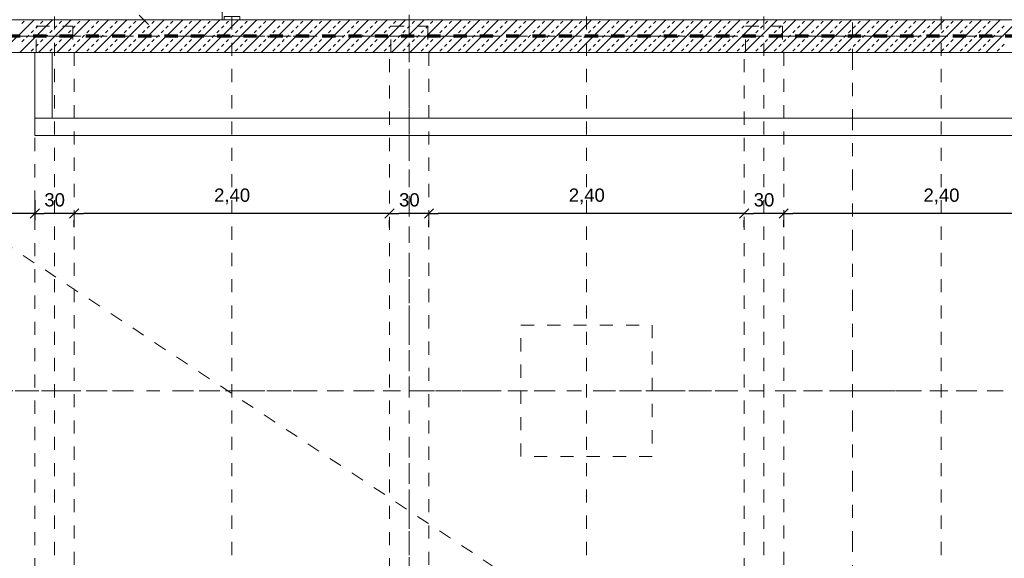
# Model space of a CAD drawing. Header units: metres. Extents: x -45.2 to 14.3, y -31.8 to 10.2.
# Tile 58 of 148: x -36.7 to -29.2, y -9.4 to -5.3. Entities that reach past the tile are written whole.
import ezdxf

# ---------------------------------------------------------------- set-up
doc = ezdxf.new("R2010")
doc.units = ezdxf.units.M
doc.header["$LTSCALE"] = 0.05
for name, pattern in [('Achsen 01', [5.291531, 3.175, -1.058062, 0.352704, -0.705764]), ('gestrichelt - 01', [2, 1, -1]), ('gestrichelt - 02', [4, 2, -2]), ('ISO-07 Punktiert', [0.889, 0.127, -0.762]), ('Raster 01', [2, 1, -1]), ('VW-01 Strichlinie kurz', [2, 1, -1])]:
    doc.linetypes.add(name, pattern=pattern)
doc.layers.get('0').update_dxf_attribs({"lineweight": 25})
for name, color, linetype, lineweight in [('013_Beton und Stahlbetonarbeiten-000 Unterzüge', 7, 'ISO-07 Punktiert', 13), ('013_Beton und Stahlbetonarbeiten-340 Innenwände', 7, 'Continuous', 18), ('027_Tischlerarbeiten-340 Innentüren', 7, 'Continuous', 9), ('039_Trockenbauarbeiten-000 Sturz', 7, 'ISO-07 Punktiert', 9), ('AV1-Brandschutzkonzept-Brandschutzkonzept', 7, 'Continuous', 5), ('AV1-Einrichtung Bemaßung', 7, 'Continuous', 9), ('AV1-Schnitt Achsen', 7, 'Achsen 01', 18)]:
    doc.layers.add(name, color=color, linetype=linetype, lineweight=lineweight)
for name, color, linetype, lineweight, true_color in [('ACTES-Einrichtung Aufsicht.', 7, 'Continuous', 9, 0xa6a6a6), ('AV1-Achsen', 1, 'Achsen 01', 18, 0xff0000), ('AV1-Raster', 7, 'Raster 01', 9, 0xa6a6a6), ('Beschriftung', 7, 'Continuous', 9, 0x555555)]:
    doc.layers.add(name, color=color, linetype=linetype, lineweight=lineweight, true_color=true_color)
doc.styles.add('Arial', font='arial.ttf')

msp = doc.modelspace()

# ---------------------------------------------------------------- linework, layer by layer
at = {"color": 0, "linetype": 'Continuous', "lineweight": 15}
for p, q in [((-35.7357, -5.3104), (-35.8064, -5.2396)), ((-36.5646, -6.7146), (-36.6354, -6.7854)), ((-36.6354, -6.7854), (-36.5646, -6.7146)), ((-36.2646, -6.7146), (-36.3354, -6.7854)), ((-36.3354, -6.7854), (-36.2646, -6.7146)), ((-33.8646, -6.7146), (-33.9354, -6.7854)), ((-33.9354, -6.7854), (-33.8646, -6.7146)), ((-33.5646, -6.7146), (-33.6354, -6.7854)), ((-33.6354, -6.7854), (-33.5646, -6.7146)), ((-31.1646, -6.7146), (-31.2354, -6.7854)), ((-31.2354, -6.7854), (-31.1646, -6.7146)), ((-30.8646, -6.7146), (-30.9354, -6.7854)), ((-30.9354, -6.7854), (-30.8646, -6.7146))]:
    msp.add_line(p, q, dxfattribs=at)
at = {"color": 0, "linetype": 'ByBlock', "lineweight": -2}
for p, q in [((-36.6, -6.75), (-36.6707, -6.75)), ((-36.6, -6.75), (-36.5293, -6.75)), ((-36.3, -6.75), (-36.3707, -6.75)), ((-36.3, -6.75), (-36.2293, -6.75)), ((-33.9, -6.75), (-33.9707, -6.75)), ((-33.9, -6.75), (-33.8293, -6.75)), ((-33.6, -6.75), (-33.6707, -6.75)), ((-33.6, -6.75), (-33.5293, -6.75)), ((-31.2, -6.75), (-31.2707, -6.75)), ((-31.2, -6.75), (-31.1293, -6.75)), ((-30.9, -6.75), (-30.9707, -6.75)), ((-30.9, -6.75), (-30.8293, -6.75))]:
    msp.add_line(p, q, dxfattribs=at)
at = {"layer": '013_Beton und Stahlbetonarbeiten-000 Unterzüge', "linetype": 'VW-01 Strichlinie kurz'}
for points in [[(-36.59, -5.525), (-36.59, -5.325), (-36.31, -5.325), (-36.31, -5.525)], [(-33.89, -5.525), (-33.89, -5.325), (-33.61, -5.325), (-33.61, -5.525)], [(-31.19, -5.525), (-31.19, -5.325), (-30.91, -5.325), (-30.91, -5.525)], [(-36.6, -5.525), (-36.3, -5.525), (-36.3, -16.075), (-36.6, -16.075)], [(-33.9, -5.525), (-33.6, -5.525), (-33.6, -16.075), (-33.9, -16.075)], [(-31.2, -5.525), (-30.9, -5.525), (-30.9, -16.075), (-31.2, -16.075)]]:
    msp.add_lwpolyline(points, close=True, dxfattribs=at)
at = {"layer": '013_Beton und Stahlbetonarbeiten-340 Innenwände', "color": 251, "linetype": 'Continuous', "lineweight": 13, "true_color": 0x4c4c4c}
for p, q in [((-36.6063, -5.275), (-36.8563, -5.525)), ((-36.4649, -5.275), (-36.7149, -5.525)), ((-36.6988, -5.3033), (-36.6812, -5.2856)), ((-36.5928, -5.3387), (-36.5751, -5.321)), ((-36.3235, -5.275), (-36.5735, -5.525)), ((-36.5574, -5.3033), (-36.5397, -5.2856)), ((-36.4514, -5.3387), (-36.4337, -5.321)), ((-36.1821, -5.275), (-36.4321, -5.525)), ((-36.416, -5.3033), (-36.3983, -5.2856)), ((-36.3099, -5.3387), (-36.2923, -5.321)), ((-36.0407, -5.275), (-36.2907, -5.525)), ((-36.2746, -5.3033), (-36.2569, -5.2856)), ((-36.1685, -5.3387), (-36.1508, -5.321)), ((-35.8992, -5.275), (-36.1492, -5.525)), ((-36.1332, -5.3033), (-36.1155, -5.2856)), ((-36.0271, -5.3387), (-36.0094, -5.321)), ((-35.7578, -5.275), (-36.0078, -5.525)), ((-35.9917, -5.3033), (-35.9741, -5.2856)), ((-35.8857, -5.3387), (-35.868, -5.321)), ((-35.6164, -5.275), (-35.8664, -5.525)), ((-35.8503, -5.3033), (-35.8326, -5.2856)), ((-35.7442, -5.3387), (-35.7266, -5.321)), ((-35.475, -5.275), (-35.725, -5.525)), ((-35.7089, -5.3033), (-35.6912, -5.2856)), ((-35.6028, -5.3387), (-35.5851, -5.321)), ((-35.3335, -5.275), (-35.5835, -5.525)), ((-35.5675, -5.3033), (-35.5498, -5.2856)), ((-35.4614, -5.3387), (-35.4437, -5.321)), ((-35.1921, -5.275), (-35.4421, -5.525)), ((-35.426, -5.3033), (-35.4084, -5.2856)), ((-35.32, -5.3387), (-35.3023, -5.321)), ((-35.0507, -5.275), (-35.3007, -5.525)), ((-35.2846, -5.3033), (-35.267, -5.2856)), ((-35.1786, -5.3387), (-35.1609, -5.321)), ((-34.9093, -5.275), (-35.1593, -5.525)), ((-35.1432, -5.3033), (-35.1255, -5.2856)), ((-35.0371, -5.3387), (-35.0195, -5.321)), ((-34.7679, -5.275), (-35.0179, -5.525)), ((-35.0018, -5.3033), (-34.9841, -5.2856)), ((-34.8957, -5.3387), (-34.878, -5.321)), ((-34.6264, -5.275), (-34.8764, -5.525)), ((-34.8604, -5.3033), (-34.8427, -5.2856)), ((-34.7543, -5.3387), (-34.7366, -5.321)), ((-34.485, -5.275), (-34.735, -5.525)), ((-34.7189, -5.3033), (-34.7013, -5.2856)), ((-34.6129, -5.3387), (-34.5952, -5.321)), ((-34.3436, -5.275), (-34.5936, -5.525)), ((-34.5775, -5.3033), (-34.5598, -5.2856)), ((-34.4715, -5.3387), (-34.4538, -5.321)), ((-34.2022, -5.275), (-34.4522, -5.525)), ((-34.4361, -5.3033), (-34.4184, -5.2856)), ((-34.33, -5.3387), (-34.3124, -5.321)), ((-34.0608, -5.275), (-34.3108, -5.525)), ((-34.2947, -5.3033), (-34.277, -5.2856)), ((-34.1886, -5.3387), (-34.1709, -5.321)), ((-33.9193, -5.275), (-34.1693, -5.525)), ((-34.1533, -5.3033), (-34.1356, -5.2856)), ((-34.0472, -5.3387), (-34.0295, -5.321)), ((-33.7779, -5.275), (-34.0279, -5.525)), ((-34.0118, -5.3033), (-33.9942, -5.2856)), ((-33.9058, -5.3387), (-33.8881, -5.321)), ((-33.6365, -5.275), (-33.8865, -5.525)), ((-33.8704, -5.3033), (-33.8527, -5.2856)), ((-33.7643, -5.3387), (-33.7467, -5.321)), ((-33.4951, -5.275), (-33.7451, -5.525)), ((-33.729, -5.3033), (-33.7113, -5.2856)), ((-33.6229, -5.3387), (-33.6052, -5.321)), ((-33.3537, -5.275), (-33.6037, -5.525)), ((-33.5876, -5.3033), (-33.5699, -5.2856)), ((-33.4815, -5.3387), (-33.4638, -5.321)), ((-33.2122, -5.275), (-33.4622, -5.525)), ((-33.4462, -5.3033), (-33.4285, -5.2856)), ((-33.3401, -5.3387), (-33.3224, -5.321)), ((-33.0708, -5.275), (-33.3208, -5.525)), ((-33.3047, -5.3033), (-33.2871, -5.2856)), ((-33.1987, -5.3387), (-33.181, -5.321)), ((-32.9294, -5.275), (-33.1794, -5.525)), ((-33.1633, -5.3033), (-33.1456, -5.2856)), ((-33.0572, -5.3387), (-33.0396, -5.321)), ((-32.788, -5.275), (-33.038, -5.525)), ((-33.0219, -5.3033), (-33.0042, -5.2856)), ((-32.9158, -5.3387), (-32.8981, -5.321)), ((-32.6465, -5.275), (-32.8965, -5.525)), ((-32.8805, -5.3033), (-32.8628, -5.2856)), ((-32.7744, -5.3387), (-32.7567, -5.321)), ((-32.5051, -5.275), (-32.7551, -5.525)), ((-32.739, -5.3033), (-32.7214, -5.2856)), ((-32.633, -5.3387), (-32.6153, -5.321)), ((-32.3637, -5.275), (-32.6137, -5.525)), ((-32.5976, -5.3033), (-32.5799, -5.2856)), ((-32.4916, -5.3387), (-32.4739, -5.321)), ((-32.2223, -5.275), (-32.4723, -5.525)), ((-32.4562, -5.3033), (-32.4385, -5.2856)), ((-32.3501, -5.3387), (-32.3325, -5.321)), ((-32.0809, -5.275), (-32.3309, -5.525)), ((-32.3148, -5.3033), (-32.2971, -5.2856)), ((-32.2087, -5.3387), (-32.191, -5.321)), ((-31.9394, -5.275), (-32.1894, -5.525)), ((-32.1734, -5.3033), (-32.1557, -5.2856)), ((-32.0673, -5.3387), (-32.0496, -5.321)), ((-31.798, -5.275), (-32.048, -5.525)), ((-32.0319, -5.3033), (-32.0143, -5.2856)), ((-31.9259, -5.3387), (-31.9082, -5.321)), ((-31.6566, -5.275), (-31.9066, -5.525)), ((-31.8905, -5.3033), (-31.8728, -5.2856)), ((-31.7844, -5.3387), (-31.7668, -5.321)), ((-31.5152, -5.275), (-31.7652, -5.525)), ((-31.7491, -5.3033), (-31.7314, -5.2856)), ((-31.643, -5.3387), (-31.6254, -5.321)), ((-31.3738, -5.275), (-31.6238, -5.525)), ((-31.6077, -5.3033), (-31.59, -5.2856)), ((-31.5016, -5.3387), (-31.4839, -5.321)), ((-31.2323, -5.275), (-31.4823, -5.525)), ((-31.4663, -5.3033), (-31.4486, -5.2856)), ((-31.3602, -5.3387), (-31.3425, -5.321)), ((-31.0909, -5.275), (-31.3409, -5.525)), ((-31.3248, -5.3033), (-31.3072, -5.2856)), ((-31.2188, -5.3387), (-31.2011, -5.321)), ((-30.9495, -5.275), (-31.1995, -5.525)), ((-31.1834, -5.3033), (-31.1657, -5.2856)), ((-31.0773, -5.3387), (-31.0597, -5.321)), ((-30.8081, -5.275), (-31.0581, -5.525)), ((-31.042, -5.3033), (-31.0243, -5.2856)), ((-30.9359, -5.3387), (-30.9182, -5.321)), ((-30.6666, -5.275), (-30.9166, -5.525)), ((-30.9006, -5.3033), (-30.8829, -5.2856)), ((-30.7945, -5.3387), (-30.7768, -5.321)), ((-30.5252, -5.275), (-30.7752, -5.525)), ((-30.7591, -5.3033), (-30.7415, -5.2856)), ((-30.6531, -5.3387), (-30.6354, -5.321)), ((-30.3838, -5.275), (-30.6338, -5.525)), ((-30.6177, -5.3033), (-30.6, -5.2856)), ((-30.5117, -5.3387), (-30.494, -5.321)), ((-30.2424, -5.275), (-30.4924, -5.525)), ((-30.4763, -5.3033), (-30.4586, -5.2856)), ((-30.3702, -5.3387), (-30.3526, -5.321)), ((-30.101, -5.275), (-30.351, -5.525)), ((-30.3349, -5.3033), (-30.3172, -5.2856)), ((-30.2288, -5.3387), (-30.2111, -5.321)), ((-29.9595, -5.275), (-30.2095, -5.525)), ((-30.1935, -5.3033), (-30.1758, -5.2856)), ((-30.0874, -5.3387), (-30.0697, -5.321)), ((-29.8181, -5.275), (-30.0681, -5.525)), ((-30.052, -5.3033), (-30.0344, -5.2856)), ((-29.946, -5.3387), (-29.9283, -5.321)), ((-29.6767, -5.275), (-29.9267, -5.525)), ((-29.9106, -5.3033), (-29.8929, -5.2856)), ((-29.8046, -5.3387), (-29.7869, -5.321)), ((-29.5353, -5.275), (-29.7853, -5.525)), ((-29.7692, -5.3033), (-29.7515, -5.2856)), ((-29.6631, -5.3387), (-29.6455, -5.321)), ((-29.3939, -5.275), (-29.6439, -5.525)), ((-29.6278, -5.3033), (-29.6101, -5.2856)), ((-29.5217, -5.3387), (-29.504, -5.321)), ((-29.2524, -5.275), (-29.5024, -5.525)), ((-29.4864, -5.3033), (-29.4687, -5.2856)), ((-29.3803, -5.3387), (-29.3626, -5.321)), ((-29.111, -5.275), (-29.361, -5.525)), ((-29.3449, -5.3033), (-29.3273, -5.2856)), ((-29.2389, -5.3387), (-29.2212, -5.321)), ((-36.6635, -5.4094), (-36.6458, -5.3917)), ((-36.6281, -5.374), (-36.6105, -5.3563)), ((-36.5221, -5.4094), (-36.5044, -5.3917)), ((-36.4867, -5.374), (-36.469, -5.3563)), ((-36.3806, -5.4094), (-36.363, -5.3917)), ((-36.3453, -5.374), (-36.3276, -5.3563)), ((-36.2392, -5.4094), (-36.2215, -5.3917)), ((-36.2039, -5.374), (-36.1862, -5.3563)), ((-36.0978, -5.4094), (-36.0801, -5.3917)), ((-36.0624, -5.374), (-36.0448, -5.3563)), ((-35.9564, -5.4094), (-35.9387, -5.3917)), ((-35.921, -5.374), (-35.9033, -5.3563)), ((-35.815, -5.4094), (-35.7973, -5.3917)), ((-35.7796, -5.374), (-35.7619, -5.3563)), ((-35.6735, -5.4094), (-35.6559, -5.3917)), ((-35.6382, -5.374), (-35.6205, -5.3563)), ((-35.5321, -5.4094), (-35.5144, -5.3917)), ((-35.4968, -5.374), (-35.4791, -5.3563)), ((-35.3907, -5.4094), (-35.373, -5.3917)), ((-35.3553, -5.374), (-35.3377, -5.3563)), ((-35.2493, -5.4094), (-35.2316, -5.3917)), ((-35.2139, -5.374), (-35.1962, -5.3563)), ((-35.1079, -5.4094), (-35.0902, -5.3917)), ((-35.0725, -5.374), (-35.0548, -5.3563)), ((-34.9664, -5.4094), (-34.9488, -5.3917)), ((-34.9311, -5.374), (-34.9134, -5.3563)), ((-34.825, -5.4094), (-34.8073, -5.3917)), ((-34.7897, -5.374), (-34.772, -5.3563)), ((-34.6836, -5.4094), (-34.6659, -5.3917)), ((-34.6482, -5.374), (-34.6306, -5.3563)), ((-34.5422, -5.4094), (-34.5245, -5.3917)), ((-34.5068, -5.374), (-34.4891, -5.3563)), ((-34.4007, -5.4094), (-34.3831, -5.3917)), ((-34.3654, -5.374), (-34.3477, -5.3563)), ((-34.2593, -5.4094), (-34.2416, -5.3917)), ((-34.224, -5.374), (-34.2063, -5.3563)), ((-34.1179, -5.4094), (-34.1002, -5.3917)), ((-34.0825, -5.374), (-34.0649, -5.3563)), ((-33.9765, -5.4094), (-33.9588, -5.3917)), ((-33.9411, -5.374), (-33.9234, -5.3563)), ((-33.8351, -5.4094), (-33.8174, -5.3917)), ((-33.7997, -5.374), (-33.782, -5.3563)), ((-33.6936, -5.4094), (-33.676, -5.3917)), ((-33.6583, -5.374), (-33.6406, -5.3563)), ((-33.5522, -5.4094), (-33.5345, -5.3917)), ((-33.5169, -5.374), (-33.4992, -5.3563)), ((-33.4108, -5.4094), (-33.3931, -5.3917)), ((-33.3754, -5.374), (-33.3578, -5.3563)), ((-33.2694, -5.4094), (-33.2517, -5.3917)), ((-33.234, -5.374), (-33.2163, -5.3563)), ((-33.128, -5.4094), (-33.1103, -5.3917)), ((-33.0926, -5.374), (-33.0749, -5.3563)), ((-32.9865, -5.4094), (-32.9689, -5.3917)), ((-32.9512, -5.374), (-32.9335, -5.3563)), ((-32.8451, -5.4094), (-32.8274, -5.3917)), ((-32.8098, -5.374), (-32.7921, -5.3563)), ((-32.7037, -5.4094), (-32.686, -5.3917)), ((-32.6683, -5.374), (-32.6507, -5.3563)), ((-32.5623, -5.4094), (-32.5446, -5.3917)), ((-32.5269, -5.374), (-32.5092, -5.3563)), ((-32.4208, -5.4094), (-32.4032, -5.3917)), ((-32.3855, -5.374), (-32.3678, -5.3563)), ((-32.2794, -5.4094), (-32.2617, -5.3917)), ((-32.2441, -5.374), (-32.2264, -5.3563)), ((-32.138, -5.4094), (-32.1203, -5.3917)), ((-32.1026, -5.374), (-32.085, -5.3563)), ((-31.9966, -5.4094), (-31.9789, -5.3917)), ((-31.9612, -5.374), (-31.9435, -5.3563)), ((-31.8552, -5.4094), (-31.8375, -5.3917)), ((-31.8198, -5.374), (-31.8021, -5.3563)), ((-31.7137, -5.4094), (-31.6961, -5.3917)), ((-31.6784, -5.374), (-31.6607, -5.3563)), ((-31.5723, -5.4094), (-31.5546, -5.3917)), ((-31.537, -5.374), (-31.5193, -5.3563)), ((-31.4309, -5.4094), (-31.4132, -5.3917)), ((-31.3955, -5.374), (-31.3779, -5.3563)), ((-31.2895, -5.4094), (-31.2718, -5.3917)), ((-31.2541, -5.374), (-31.2364, -5.3563)), ((-31.1481, -5.4094), (-31.1304, -5.3917)), ((-31.1127, -5.374), (-31.095, -5.3563)), ((-31.0066, -5.4094), (-30.989, -5.3917)), ((-30.9713, -5.374), (-30.9536, -5.3563)), ((-30.8652, -5.4094), (-30.8475, -5.3917)), ((-30.8299, -5.374), (-30.8122, -5.3563)), ((-30.7238, -5.4094), (-30.7061, -5.3917)), ((-30.6884, -5.374), (-30.6708, -5.3563)), ((-30.5824, -5.4094), (-30.5647, -5.3917)), ((-30.547, -5.374), (-30.5293, -5.3563)), ((-30.4409, -5.4094), (-30.4233, -5.3917)), ((-30.4056, -5.374), (-30.3879, -5.3563)), ((-30.2995, -5.4094), (-30.2818, -5.3917)), ((-30.2642, -5.374), (-30.2465, -5.3563)), ((-30.1581, -5.4094), (-30.1404, -5.3917)), ((-30.1227, -5.374), (-30.1051, -5.3563)), ((-30.0167, -5.4094), (-29.999, -5.3917)), ((-29.9813, -5.374), (-29.9636, -5.3563)), ((-29.8753, -5.4094), (-29.8576, -5.3917)), ((-29.8399, -5.374), (-29.8222, -5.3563)), ((-29.7338, -5.4094), (-29.7162, -5.3917)), ((-29.6985, -5.374), (-29.6808, -5.3563)), ((-29.5924, -5.4094), (-29.5747, -5.3917)), ((-29.5571, -5.374), (-29.5394, -5.3563)), ((-29.451, -5.4094), (-29.4333, -5.3917)), ((-29.4156, -5.374), (-29.398, -5.3563)), ((-29.3096, -5.4094), (-29.2919, -5.3917)), ((-29.2742, -5.374), (-29.2565, -5.3563)), ((-36.6988, -5.4447), (-36.6812, -5.427)), ((-36.5928, -5.4801), (-36.5751, -5.4624)), ((-36.5574, -5.4447), (-36.5397, -5.427)), ((-36.4514, -5.4801), (-36.4337, -5.4624)), ((-36.416, -5.4447), (-36.3983, -5.427)), ((-36.3099, -5.4801), (-36.2923, -5.4624)), ((-36.2746, -5.4447), (-36.2569, -5.427)), ((-36.1685, -5.4801), (-36.1508, -5.4624)), ((-36.1332, -5.4447), (-36.1155, -5.427)), ((-36.0271, -5.4801), (-36.0094, -5.4624)), ((-35.9917, -5.4447), (-35.9741, -5.427)), ((-35.8857, -5.4801), (-35.868, -5.4624)), ((-35.8503, -5.4447), (-35.8326, -5.427)), ((-35.7442, -5.4801), (-35.7266, -5.4624)), ((-35.7089, -5.4447), (-35.6912, -5.427)), ((-35.6028, -5.4801), (-35.5851, -5.4624)), ((-35.5675, -5.4447), (-35.5498, -5.427)), ((-35.4614, -5.4801), (-35.4437, -5.4624)), ((-35.426, -5.4447), (-35.4084, -5.427)), ((-35.32, -5.4801), (-35.3023, -5.4624)), ((-35.2846, -5.4447), (-35.267, -5.427)), ((-35.1786, -5.4801), (-35.1609, -5.4624)), ((-35.1432, -5.4447), (-35.1255, -5.427)), ((-35.0371, -5.4801), (-35.0195, -5.4624)), ((-35.0018, -5.4447), (-34.9841, -5.427)), ((-34.8957, -5.4801), (-34.878, -5.4624)), ((-34.8604, -5.4447), (-34.8427, -5.427)), ((-34.7543, -5.4801), (-34.7366, -5.4624)), ((-34.7189, -5.4447), (-34.7013, -5.427)), ((-34.6129, -5.4801), (-34.5952, -5.4624)), ((-34.5775, -5.4447), (-34.5598, -5.427)), ((-34.4715, -5.4801), (-34.4538, -5.4624)), ((-34.4361, -5.4447), (-34.4184, -5.427)), ((-34.33, -5.4801), (-34.3124, -5.4624)), ((-34.2947, -5.4447), (-34.277, -5.427)), ((-34.1886, -5.4801), (-34.1709, -5.4624)), ((-34.1533, -5.4447), (-34.1356, -5.427)), ((-34.0472, -5.4801), (-34.0295, -5.4624)), ((-34.0118, -5.4447), (-33.9942, -5.427)), ((-33.9058, -5.4801), (-33.8881, -5.4624)), ((-33.8704, -5.4447), (-33.8527, -5.427)), ((-33.7643, -5.4801), (-33.7467, -5.4624)), ((-33.729, -5.4447), (-33.7113, -5.427)), ((-33.6229, -5.4801), (-33.6052, -5.4624)), ((-33.5876, -5.4447), (-33.5699, -5.427)), ((-33.4815, -5.4801), (-33.4638, -5.4624)), ((-33.4462, -5.4447), (-33.4285, -5.427)), ((-33.3401, -5.4801), (-33.3224, -5.4624)), ((-33.3047, -5.4447), (-33.2871, -5.427)), ((-33.1987, -5.4801), (-33.181, -5.4624)), ((-33.1633, -5.4447), (-33.1456, -5.427)), ((-33.0572, -5.4801), (-33.0396, -5.4624)), ((-33.0219, -5.4447), (-33.0042, -5.427)), ((-32.9158, -5.4801), (-32.8981, -5.4624)), ((-32.8805, -5.4447), (-32.8628, -5.427)), ((-32.7744, -5.4801), (-32.7567, -5.4624)), ((-32.739, -5.4447), (-32.7214, -5.427)), ((-32.633, -5.4801), (-32.6153, -5.4624)), ((-32.5976, -5.4447), (-32.5799, -5.427)), ((-32.4916, -5.4801), (-32.4739, -5.4624)), ((-32.4562, -5.4447), (-32.4385, -5.427)), ((-32.3501, -5.4801), (-32.3325, -5.4624)), ((-32.3148, -5.4447), (-32.2971, -5.427)), ((-32.2087, -5.4801), (-32.191, -5.4624)), ((-32.1734, -5.4447), (-32.1557, -5.427)), ((-32.0673, -5.4801), (-32.0496, -5.4624)), ((-32.0319, -5.4447), (-32.0143, -5.427)), ((-31.9259, -5.4801), (-31.9082, -5.4624)), ((-31.8905, -5.4447), (-31.8728, -5.427)), ((-31.7844, -5.4801), (-31.7668, -5.4624)), ((-31.7491, -5.4447), (-31.7314, -5.427)), ((-31.643, -5.4801), (-31.6254, -5.4624)), ((-31.6077, -5.4447), (-31.59, -5.427)), ((-31.5016, -5.4801), (-31.4839, -5.4624)), ((-31.4663, -5.4447), (-31.4486, -5.427)), ((-31.3602, -5.4801), (-31.3425, -5.4624)), ((-31.3248, -5.4447), (-31.3072, -5.427)), ((-31.2188, -5.4801), (-31.2011, -5.4624)), ((-31.1834, -5.4447), (-31.1657, -5.427)), ((-31.0773, -5.4801), (-31.0597, -5.4624)), ((-31.042, -5.4447), (-31.0243, -5.427)), ((-30.9359, -5.4801), (-30.9182, -5.4624)), ((-30.9006, -5.4447), (-30.8829, -5.427)), ((-30.7945, -5.4801), (-30.7768, -5.4624)), ((-30.7591, -5.4447), (-30.7415, -5.427)), ((-30.6531, -5.4801), (-30.6354, -5.4624)), ((-30.6177, -5.4447), (-30.6, -5.427)), ((-30.5117, -5.4801), (-30.494, -5.4624)), ((-30.4763, -5.4447), (-30.4586, -5.427)), ((-30.3702, -5.4801), (-30.3526, -5.4624)), ((-30.3349, -5.4447), (-30.3172, -5.427)), ((-30.2288, -5.4801), (-30.2111, -5.4624)), ((-30.1935, -5.4447), (-30.1758, -5.427)), ((-30.0874, -5.4801), (-30.0697, -5.4624)), ((-30.052, -5.4447), (-30.0344, -5.427)), ((-29.946, -5.4801), (-29.9283, -5.4624)), ((-29.9106, -5.4447), (-29.8929, -5.427)), ((-29.8046, -5.4801), (-29.7869, -5.4624)), ((-29.7692, -5.4447), (-29.7515, -5.427)), ((-29.6631, -5.4801), (-29.6455, -5.4624)), ((-29.6278, -5.4447), (-29.6101, -5.427)), ((-29.5217, -5.4801), (-29.504, -5.4624)), ((-29.4864, -5.4447), (-29.4687, -5.427)), ((-29.3803, -5.4801), (-29.3626, -5.4624)), ((-29.3449, -5.4447), (-29.3273, -5.427)), ((-29.2389, -5.4801), (-29.2212, -5.4624)), ((-36.6281, -5.5154), (-36.6105, -5.4978)), ((-36.4867, -5.5154), (-36.469, -5.4978)), ((-36.3453, -5.5154), (-36.3276, -5.4978)), ((-36.2039, -5.5154), (-36.1862, -5.4978)), ((-36.0624, -5.5154), (-36.0448, -5.4978)), ((-35.921, -5.5154), (-35.9033, -5.4978)), ((-35.7796, -5.5154), (-35.7619, -5.4978)), ((-35.6382, -5.5154), (-35.6205, -5.4978)), ((-35.4968, -5.5154), (-35.4791, -5.4978)), ((-35.3553, -5.5154), (-35.3377, -5.4978)), ((-35.2139, -5.5154), (-35.1962, -5.4978)), ((-35.0725, -5.5154), (-35.0548, -5.4978)), ((-34.9311, -5.5154), (-34.9134, -5.4978)), ((-34.7897, -5.5154), (-34.772, -5.4978)), ((-34.6482, -5.5154), (-34.6306, -5.4978)), ((-34.5068, -5.5154), (-34.4891, -5.4978)), ((-34.3654, -5.5154), (-34.3477, -5.4978)), ((-34.224, -5.5154), (-34.2063, -5.4978)), ((-34.0825, -5.5154), (-34.0649, -5.4978)), ((-33.9411, -5.5154), (-33.9234, -5.4978)), ((-33.7997, -5.5154), (-33.782, -5.4978)), ((-33.6583, -5.5154), (-33.6406, -5.4978)), ((-33.5169, -5.5154), (-33.4992, -5.4978)), ((-33.3754, -5.5154), (-33.3578, -5.4978)), ((-33.234, -5.5154), (-33.2163, -5.4978)), ((-33.0926, -5.5154), (-33.0749, -5.4978)), ((-32.9512, -5.5154), (-32.9335, -5.4978)), ((-32.8098, -5.5154), (-32.7921, -5.4978)), ((-32.6683, -5.5154), (-32.6507, -5.4978)), ((-32.5269, -5.5154), (-32.5092, -5.4978)), ((-32.3855, -5.5154), (-32.3678, -5.4978)), ((-32.2441, -5.5154), (-32.2264, -5.4978)), ((-32.1026, -5.5154), (-32.085, -5.4978)), ((-31.9612, -5.5154), (-31.9435, -5.4978)), ((-31.8198, -5.5154), (-31.8021, -5.4978)), ((-31.6784, -5.5154), (-31.6607, -5.4978)), ((-31.537, -5.5154), (-31.5193, -5.4978)), ((-31.3955, -5.5154), (-31.3779, -5.4978)), ((-31.2541, -5.5154), (-31.2364, -5.4978)), ((-31.1127, -5.5154), (-31.095, -5.4978)), ((-30.9713, -5.5154), (-30.9536, -5.4978)), ((-30.8299, -5.5154), (-30.8122, -5.4978)), ((-30.6884, -5.5154), (-30.6708, -5.4978)), ((-30.547, -5.5154), (-30.5293, -5.4978)), ((-30.4056, -5.5154), (-30.3879, -5.4978)), ((-30.2642, -5.5154), (-30.2465, -5.4978)), ((-30.1227, -5.5154), (-30.1051, -5.4978)), ((-29.9813, -5.5154), (-29.9636, -5.4978)), ((-29.8399, -5.5154), (-29.8222, -5.4978)), ((-29.6985, -5.5154), (-29.6808, -5.4978)), ((-29.5571, -5.5154), (-29.5394, -5.4978)), ((-29.4156, -5.5154), (-29.398, -5.4978)), ((-29.2742, -5.5154), (-29.2565, -5.4978))]:
    msp.add_line(p, q, dxfattribs=at)
at = {"layer": '013_Beton und Stahlbetonarbeiten-340 Innenwände'}
msp.add_lwpolyline([(-22.825, -5.275), (-39.025, -5.275), (-39.025, -5.525), (-22.825, -5.525)], close=True, dxfattribs=at)
at = {"layer": '027_Tischlerarbeiten-340 Innentüren'}
msp.add_lwpolyline([(-35.04, -5.275), (-35.16, -5.275), (-35.16, -5.25), (-35.04, -5.25)], close=True, dxfattribs=at)
at = {"layer": '039_Trockenbauarbeiten-000 Sturz', "linetype": 'VW-01 Strichlinie kurz'}
msp.add_lwpolyline([(-35.025, -5.275), (-35.175, -5.275), (-35.175, -4.275), (-35.025, -4.275)], close=True, dxfattribs=at)
at = {"layer": 'ACTES-Einrichtung Aufsicht.', "color": 251, "true_color": 0x555555}
for points in [[(-36.6, -5.525), (-36.4679, -5.525), (-36.4679, -6.0241), (-36.6, -6.0241)], [(-36.6, -6.0241), (-25.5, -6.0241), (-25.5, -6.1562), (-36.6, -6.1562)]]:
    msp.add_lwpolyline(points, close=True, dxfattribs=at)
at = {"layer": 'AV1-Achsen'}
for p, q in [((-33.75, -26.5), (-33.75, 4.9)), ((-43.35, -5.4), (4.2, -5.4)), ((-43.35, -8.1), (4.2, -8.1))]:
    msp.add_line(p, q, dxfattribs=at)
at = {"layer": 'AV1-Brandschutzkonzept-Brandschutzkonzept', "color": 40, "linetype": 'gestrichelt - 01', "lineweight": 70, "true_color": 0xffc000}
msp.add_line((-22.9128, -5.4), (-39.025, -5.4), dxfattribs=at)
at = {"layer": 'AV1-Einrichtung Bemaßung', "color": 0, "lineweight": -2}
for p, q in [((-36.6, -6.65), (-36.6, -6.8)), ((-36.6, -6.65), (-36.6, -6.8)), ((-36.6707, -6.75), (-38.9543, -6.75)), ((-36.3707, -6.75), (-36.5293, -6.75)), ((-36.3, -6.8533), (-36.3, -6.8)), ((-36.3, -6.8533), (-36.3, -6.8)), ((-33.9707, -6.75), (-36.2293, -6.75)), ((-33.9, -6.8533), (-33.9, -6.8)), ((-33.9, -6.8533), (-33.9, -6.8)), ((-33.6707, -6.75), (-33.8293, -6.75)), ((-33.6, -6.8533), (-33.6, -6.8)), ((-33.6, -6.8533), (-33.6, -6.8)), ((-31.2707, -6.75), (-33.5293, -6.75)), ((-31.2, -6.8533), (-31.2, -6.8)), ((-31.2, -6.8533), (-31.2, -6.8)), ((-30.9707, -6.75), (-31.1293, -6.75)), ((-30.9, -6.8533), (-30.9, -6.8)), ((-30.9, -6.8533), (-30.9, -6.8)), ((-28.5707, -6.75), (-30.8293, -6.75))]:
    msp.add_line(p, q, dxfattribs=at)
at = {"layer": 'AV1-Raster'}
for p, q in [((-36.45, -22.95), (-36.45, 1.35)), ((-35.1, -22.95), (-35.1, 1.35)), ((-33.75, -22.95), (-33.75, 1.35)), ((-32.4, -22.95), (-32.4, 1.35)), ((-31.05, -22.95), (-31.05, 1.35)), ((-29.7, -22.95), (-29.7, 1.35)), ((1.35, -5.4), (-40.5, -5.4)), ((1.35, -6.75), (-40.5, -6.75)), ((1.35, -8.1), (-40.5, -8.1))]:
    msp.add_line(p, q, dxfattribs=at)
at = {"layer": 'AV1-Schnitt Achsen'}
msp.add_line((-30.375, -26.3), (-30.375, 4.7), dxfattribs=at)
at = {"layer": 'Beschriftung', "linetype": 'gestrichelt - 02'}
msp.add_line((-39.025, -5.525), (-23.075, -16.075), dxfattribs=at)
msp.add_lwpolyline([(-32.9, -7.6), (-31.9, -7.6), (-31.9, -8.6), (-32.9, -8.6)], close=True, dxfattribs=at)
at = {"layer": 'Defpoints', "color": 0, "lineweight": 0}
for p, q in [((-36.6, -6.0762), (-36.6, -6.0762)), ((-36.6, -6.0762), (-36.6, -6.0762)), ((-36.3, -6.3533), (-36.3, -6.3533)), ((-36.3, -6.3533), (-36.3, -6.3533)), ((-33.9, -6.3533), (-33.9, -6.3533)), ((-33.9, -6.3533), (-33.9, -6.3533)), ((-33.6, -6.3533), (-33.6, -6.3533)), ((-33.6, -6.3533), (-33.6, -6.3533)), ((-31.2, -6.3533), (-31.2, -6.3533)), ((-31.2, -6.3533), (-31.2, -6.3533)), ((-30.9, -6.3533), (-30.9, -6.3533)), ((-30.9, -6.3533), (-30.9, -6.3533)), ((-36.6, -6.75), (-36.6, -6.75)), ((-36.3, -6.75), (-36.3, -6.75)), ((-33.9, -6.75), (-33.9, -6.75)), ((-33.6, -6.75), (-33.6, -6.75)), ((-31.2, -6.75), (-31.2, -6.75)), ((-30.9, -6.75), (-30.9, -6.75))]:
    msp.add_line(p, q, dxfattribs=at)

# ---------------------------------------------------------------- texts
at = {"layer": 'AV1-Einrichtung Bemaßung', "color": 0, "char_height": 0.10087, "attachment_point": 7, "style": 'Arial'}
for s, insert in [('30', (-36.528, -6.698)), ('2,40', (-35.2358, -6.6798)), ('30', (-33.828, -6.698)), ('2,40', (-32.5358, -6.6798)), ('30', (-31.128, -6.698)), ('2,40', (-29.8358, -6.6798))]:
    msp.add_mtext(s, dxfattribs=dict(at, insert=insert))

doc.saveas('drawing.dxf')
